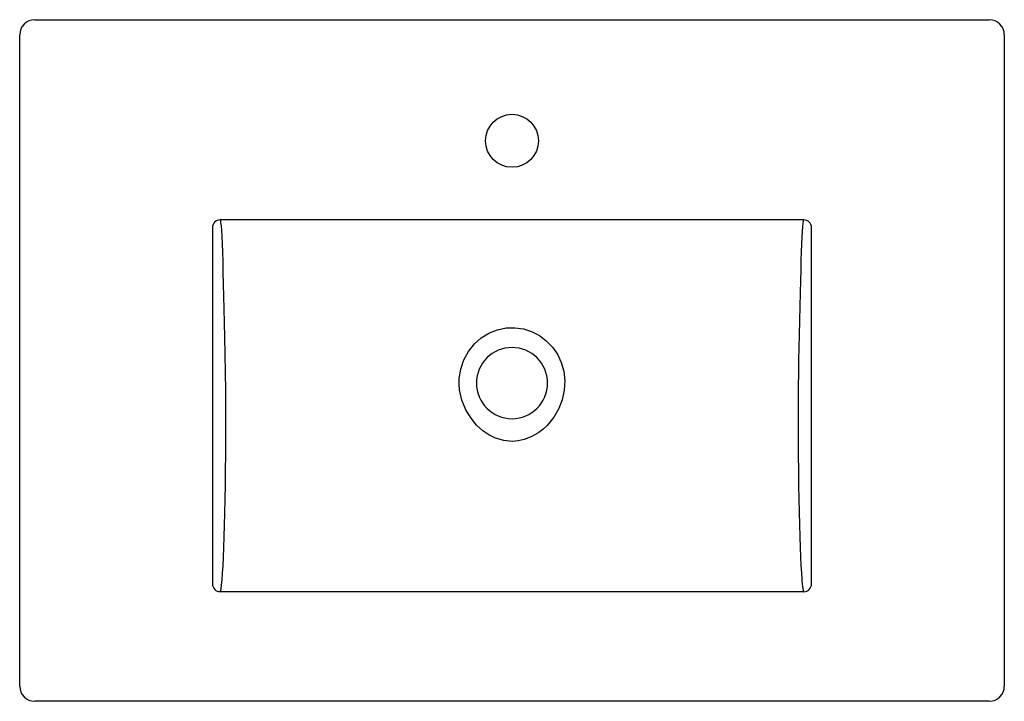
# Model space of a CAD drawing. Header units: millimetres. Extents: x 1455.277 to 1455.927, y 1132.912 to 1133.362.
import ezdxf

# ---------------------------------------------------------------- set-up
doc = ezdxf.new("R2010")
doc.units = ezdxf.units.MM
doc.layers.add('SANINDUSA', color=3, linetype='Continuous')

msp = doc.modelspace()

# ---------------------------------------------------------------- linework, layer by layer
at = {"layer": 'SANINDUSA'}
for p, q in [((1455.28698, 1133.36184), (1455.91732, 1133.36184)), ((1455.27698, 1132.92167), (1455.27698, 1133.35184)), ((1455.92732, 1133.35184), (1455.92732, 1132.92167)), ((1455.40432, 1133.22459), (1455.40432, 1132.9891)), ((1455.79998, 1132.9891), (1455.79998, 1133.22459)), ((1455.91732, 1132.91168), (1455.28697, 1132.91168))]:
    msp.add_line(p, q, dxfattribs=at)
at = {"layer": 'SANINDUSA', "flags": 128}
for points in [[(1455.795, 1133.2296), (1455.785, 1133.22961), (1455.745, 1133.22962), (1455.665, 1133.22964), (1455.60215, 1133.22965), (1455.4808, 1133.22963), (1455.4093, 1133.2296)], [(1455.4093, 1133.2296), (1455.40952, 1133.22894), (1455.40972, 1133.2279), (1455.41002, 1133.22564), (1455.41028, 1133.22255), (1455.41052, 1133.21855), (1455.41072, 1133.21373), (1455.4109, 1133.20827), (1455.41106, 1133.20207), (1455.41125, 1133.19492), (1455.41146, 1133.18707), (1455.41165, 1133.1792), (1455.41186, 1133.17083), (1455.41208, 1133.16174), (1455.4123, 1133.15226), (1455.41255, 1133.14074), (1455.41276, 1133.12888), (1455.4129, 1133.11685), (1455.41296, 1133.10631), (1455.41297, 1133.09578), (1455.41294, 1133.08502), (1455.41287, 1133.07444), (1455.41278, 1133.06444), (1455.41266, 1133.05475), (1455.4125, 1133.04516), (1455.41232, 1133.03604), (1455.41212, 1133.02793), (1455.4119, 1133.02036), (1455.41165, 1133.0132), (1455.41138, 1133.00672), (1455.4111, 1133.00111), (1455.4108, 1132.99622), (1455.41048, 1132.99201), (1455.41015, 1132.98864), (1455.40973, 1132.98569), (1455.4093, 1132.98409)], [(1455.79499, 1132.98409), (1455.79472, 1132.98493), (1455.79445, 1132.98632), (1455.79412, 1132.9888), (1455.7938, 1132.99211), (1455.79348, 1132.99633), (1455.79318, 1133.00139), (1455.7929, 1133.00701), (1455.79264, 1133.01336), (1455.79239, 1133.02052), (1455.79216, 1133.02838), (1455.79196, 1133.03652), (1455.79179, 1133.04521), (1455.79164, 1133.05453), (1455.79152, 1133.06432), (1455.79143, 1133.07404), (1455.79136, 1133.08405), (1455.79133, 1133.09445), (1455.79133, 1133.10501), (1455.79136, 1133.11246), (1455.79142, 1133.11991), (1455.79153, 1133.12848), (1455.79166, 1133.13695), (1455.79183, 1133.14544), (1455.79203, 1133.15375), (1455.79225, 1133.16321), (1455.79247, 1133.17234), (1455.79269, 1133.18118), (1455.7929, 1133.1895), (1455.79308, 1133.19636), (1455.79325, 1133.20275), (1455.79341, 1133.20851), (1455.79357, 1133.21369), (1455.79376, 1133.2182), (1455.79398, 1133.22203), (1455.79423, 1133.22517), (1455.79451, 1133.22755), (1455.79475, 1133.22881), (1455.795, 1133.2296)], [(1455.60215, 1133.08336), (1455.59666, 1133.08388), (1455.59118, 1133.0855), (1455.58686, 1133.08761), (1455.58281, 1133.09037), (1455.57869, 1133.09415), (1455.57508, 1133.09858), (1455.57168, 1133.10422), (1455.56909, 1133.11047), (1455.56755, 1133.11745), (1455.56727, 1133.12116), (1455.56735, 1133.12488), (1455.56832, 1133.13111), (1455.57038, 1133.13726), (1455.57336, 1133.14276), (1455.57737, 1133.14781), (1455.58188, 1133.15178), (1455.58718, 1133.155), (1455.59255, 1133.15709), (1455.59836, 1133.15826), (1455.60401, 1133.15842), (1455.60976, 1133.15761), (1455.61513, 1133.15589), (1455.62027, 1133.15324), (1455.62481, 1133.14984), (1455.62883, 1133.14564), (1455.63211, 1133.14085), (1455.63464, 1133.13545), (1455.6363, 1133.12962), (1455.63701, 1133.12344), (1455.63671, 1133.11717), (1455.63533, 1133.11086), (1455.633, 1133.10501), (1455.6298, 1133.09942), (1455.62536, 1133.0939), (1455.6227, 1133.09138), (1455.61981, 1133.08913), (1455.61528, 1133.08646), (1455.61024, 1133.08451), (1455.60628, 1133.08366), (1455.60215, 1133.08336)], [(1455.4093, 1132.98409), (1455.4193, 1132.98409), (1455.4593, 1132.98409), (1455.6193, 1132.98409), (1455.73445, 1132.98409), (1455.79499, 1132.98409)]]:
    msp.add_lwpolyline(points, dxfattribs=at)
at = {"layer": 'SANINDUSA'}
msp.add_circle((1455.60215, 1133.28184), 0.0175, dxfattribs=at)
at = {"layer": 'SANINDUSA', "extrusion": (0, 3.49148e-15, -1)}
msp.add_circle((-1455.60215, 1133.12184), 0.0235, dxfattribs=at)
at = {"layer": 'SANINDUSA'}
for centre, radius, start, end in [((1455.28698, 1133.35184), 0.01, 90, 180), ((1455.91732, 1133.35184), 0.01, 0, 90), ((1455.40929, 1133.22463), 0.00498, 89.91769, 180.42638), ((1455.79499, 1133.22462), 0.00498, 359.66681, 89.98911), ((1455.4093, 1132.98907), 0.00498, 179.65927, 270.00913), ((1455.795, 1132.98906), 0.00498, 269.89452, 0.43708), ((1455.28698, 1132.92168), 0.01, 180.03491, 269.96509), ((1455.91732, 1132.92168), 0.01, 270.03491, 359.96509)]:
    msp.add_arc(centre, radius, start, end, dxfattribs=at)

doc.saveas('drawing.dxf')
